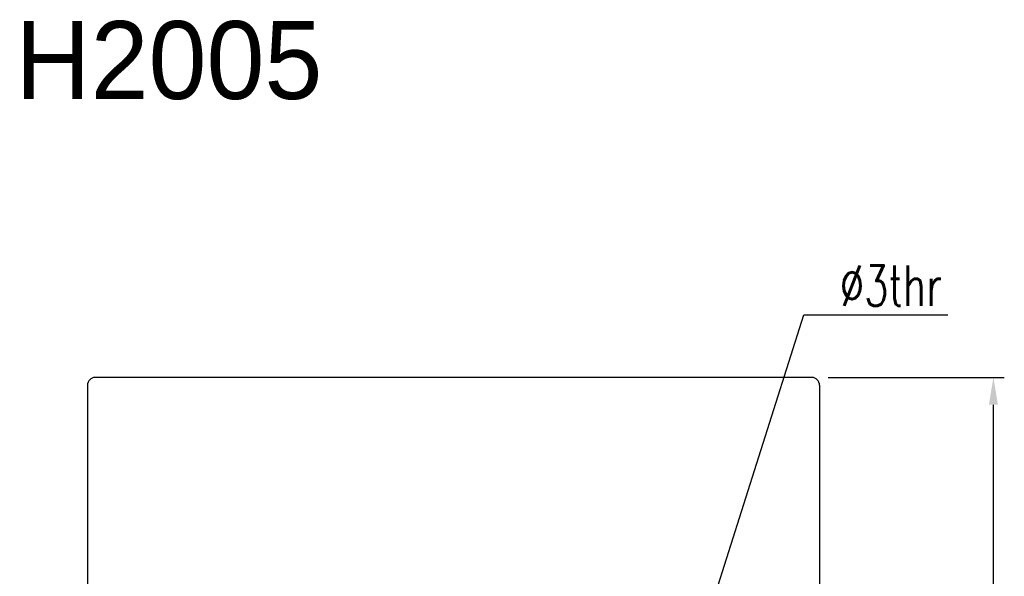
# Model space of a CAD drawing. Header units: millimetres. Extents: x 249 to 1239, y 191 to 266.
# Tile 55 of 55: x 309 to 372, y 230 to 266. Entities that reach past the tile are written whole.
import ezdxf

# ---------------------------------------------------------------- set-up
doc = ezdxf.new("R2010")
doc.units = ezdxf.units.MM
doc.header["$LTSCALE"] = 0.1
doc.layers.get('0').update_dxf_attribs({"linetype": 'CONTINUOUS'})
doc.layers.get('Defpoints').update_dxf_attribs({"linetype": 'CONTINUOUS'})
doc.layers.add('DIM', color=4, linetype='CONTINUOUS')
doc.layers.add('OUT', color=3, linetype='CONTINUOUS')
doc.styles.add('DIM-7', font='SIMPLEX.shx', dxfattribs={"width": 0.7, "bigfont": 'chineset.shx'})
doc.dimstyles.new('CNS', dxfattribs={"dimtxt": 3.5, "dimasz": 2.5, "dimexe": 1, "dimexo": 1.5, "dimgap": 0.09, "dimtad": 0, "dimdsep": 46, "dimtxsty": 'DIM-7', "dimcen": 0.09, "dimclrd": 1, "dimclre": 1, "dimclrt": 4, "dimadec": 0, "dimazin": 0, "dimtfac": 1, "dimtix": 1, "dimtmove": 2, "dimatfit": 3, "dimfxl": 1, "dimtvp": 0.971429, "dimtolj": 1, "dimarcsym": 0})

# ---------------------------------------------------------------- blocks, each defined once
blk = doc.blocks.new('*D4')
at = {"layer": 'Defpoints', "color": 0, "transparency": 16777216}
for p in [(359.353, 242.687), (371.013, 242.687), (359.353, 206.687)]:
    blk.add_point(p, dxfattribs=at)
at = {"layer": 'DIM', "color": 4, "lineweight": -2, "transparency": 16777216}
for p, q in [((360.403, 242.687), (371.713, 242.687)), ((371.013, 208.437), (371.013, 240.937)), ((360.403, 206.687), (371.713, 206.687))]:
    blk.add_line(p, q, dxfattribs=at)
at = {"layer": 'DIM', "color": 4, "transparency": 16777216}
for points in [[(370.721, 240.937), (371.304, 240.937), (371.013, 242.687)], [(370.721, 208.437), (371.304, 208.437), (371.013, 206.687)]]:
    blk.add_solid(points, dxfattribs=at)
at = {"layer": 'DIM', "color": 4, "transparency": 16777216, "insert": (368.738, 224.687), "char_height": 2.45, "attachment_point": 5, "rotation": 90, "style": 'DIM-7'}
blk.add_mtext('\\A1;%%C36{\\H1.470000;\\S-0.009^ -0.025;}', dxfattribs=at)

msp = doc.modelspace()

# ---------------------------------------------------------------- linework, layer by layer
at = {"layer": 'OUT', "color": 7, "linetype": 'Continuous'}
for p, q in [((312.853, 242.187), (312.853, 207.187)), ((359.353, 242.687), (313.353, 242.687)), ((359.853, 242.687), (359.853, 242.676)), ((359.853, 242.187), (359.853, 207.187))]:
    msp.add_line(p, q, dxfattribs=at)
for centre, start, end in [((313.353, 242.187), 90, 180), ((359.353, 242.187), 0, 90)]:
    msp.add_arc(centre, 0.5, start, end, dxfattribs=at)

# ---------------------------------------------------------------- texts
msp.add_text('SCNH2005', height=5).set_placement((294.115, 260.556))
at = {"layer": 'OUT', "color": 7, "insert": (361.159, 247.276), "char_height": 2.6, "attachment_point": 7, "style": 'DIM-7'}
msp.add_mtext('\\A1;%%c3thr', dxfattribs=at)

# ---------------------------------------------------------------- dimensions: what is measured, and where the dimension line sits
at = {"layer": 'DIM', "color": 7}
dim = msp.add_linear_dim(base=(371.013, 242.687), p1=(359.353, 206.687), p2=(359.353, 242.687), angle=90, text='%%C<>', dimstyle='CNS', override={"dimscale": 0.7, "dimgap": 0.8, "dimtad": 1, "dimclrd": 4, "dimclre": 4, "dimadec": 2, "dimazin": 2, "dimtol": 1, "dimtp": -0.009, "dimtm": 0.025, "dimtfac": 0.6, "dimtdec": 3, "dimtmove": 0, "dimatfit": 0}, dxfattribs=at)
dim.commit()
dim.dimension.update_dxf_attribs({"geometry": '*D4', "text_midpoint": (368.738, 224.687)})

# ---------------------------------------------------------------- leaders
at = {"layer": 'OUT', "color": 7, "annotation_type": 0, "has_hookline": 1, "hookline_direction": 0, "text_width": 6.933}
msp.add_leader([(351.853, 224.687), (358.849, 246.716), (360.599, 246.716)], dimstyle='CNS', override={"dimscale": 0.7, "dimgap": 0.8, "dimtad": 1, "dimtih": 1, "dimtoh": 1, "dimclrd": 4, "dimclre": 4, "dimadec": 2, "dimazin": 2, "dimtm": 1e-09, "dimtfac": 0.6, "dimtmove": 1, "dimatfit": 0}, dxfattribs=at)

doc.saveas('drawing.dxf')
